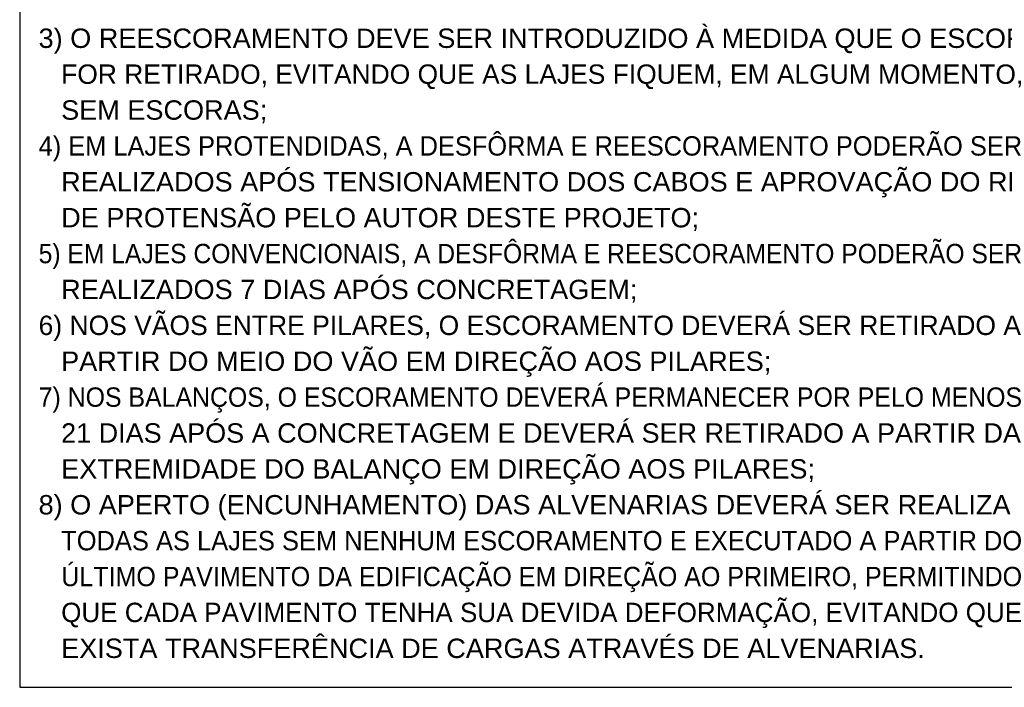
# Model space of a CAD drawing. Header units: millimetres. Extents: x 10 to 1250, y -62 to 528.
# Tile 4 of 256: x 78.14 to 87.29, y -28.33 to -22.13. Entities that reach past the tile are written whole.
import ezdxf

# ---------------------------------------------------------------- set-up
doc = ezdxf.new("R2010")
doc.units = ezdxf.units.MM
doc.header["$LTSCALE"] = 0.05
doc.layers.add('1', color=7, linetype='Continuous')
doc.layers.add('47', color=7, linetype='Continuous')
doc.styles.get("Standard").update_dxf_attribs({"font": 'arial.ttf'})

msp = doc.modelspace()

# ---------------------------------------------------------------- linework, layer by layer
at = {"layer": '1', "linetype": 'Continuous'}
msp.add_lwpolyline([(78.143, -28.3291), (90.7102, -28.3291), (90.7102, -5.4679), (78.143, -5.4679), (78.143, -28.3291)], dxfattribs=at)

# ---------------------------------------------------------------- texts
for s, p in [('3) O REESCORAMENTO DEVE SER INTRODUZIDO À MEDIDA QUE O ESCORAMENTO', (78.3183, -22.39)), ('   FOR RETIRADO, EVITANDO QUE AS LAJES FIQUEM, EM ALGUM MOMENTO,', (78.3183, -22.7234)), ('   SEM ESCORAS;', (78.3183, -23.0567)), ('4) EM LAJES PROTENDIDAS, A DESFÔRMA E REESCORAMENTO PODERÃO SER', (78.3183, -23.39)), ('   REALIZADOS APÓS TENSIONAMENTO DOS CABOS E APROVAÇÃO DO RELATÓRIO', (78.3183, -23.7234)), ('   DE PROTENSÃO PELO AUTOR DESTE PROJETO;', (78.3183, -24.0567)), ('5) EM LAJES CONVENCIONAIS, A DESFÔRMA E REESCORAMENTO PODERÃO SER', (78.3183, -24.39)), ('   REALIZADOS 7 DIAS APÓS CONCRETAGEM;', (78.3183, -24.7234)), ('6) NOS VÃOS ENTRE PILARES, O ESCORAMENTO DEVERÁ SER RETIRADO A', (78.3183, -25.0567)), ('   PARTIR DO MEIO DO VÃO EM DIREÇÃO AOS PILARES;', (78.3183, -25.39)), ('7) NOS BALANÇOS, O ESCORAMENTO DEVERÁ PERMANECER POR PELO MENOS', (78.3183, -25.7234)), ('   21 DIAS APÓS A CONCRETAGEM E DEVERÁ SER RETIRADO A PARTIR DA', (78.3183, -26.0567)), ('   EXTREMIDADE DO BALANÇO EM DIREÇÃO AOS PILARES;', (78.3183, -26.39))]:
    msp.add_text(s, height=0.18, dxfattribs=at).set_placement(p)
at = {"layer": '47', "linetype": 'Continuous'}
for s, p in [('8) O APERTO (ENCUNHAMENTO) DAS ALVENARIAS DEVERÁ SER REALIZADO COM', (78.3183, -26.7234)), ('   TODAS AS LAJES SEM NENHUM ESCORAMENTO E EXECUTADO A PARTIR DO', (78.3183, -27.0567)), ('   ÚLTIMO PAVIMENTO DA EDIFICAÇÃO EM DIREÇÃO AO PRIMEIRO, PERMITINDO', (78.3183, -27.39)), ('   QUE CADA PAVIMENTO TENHA SUA DEVIDA DEFORMAÇÃO, EVITANDO QUE', (78.3183, -27.7234)), ('   EXISTA TRANSFERÊNCIA DE CARGAS ATRAVÉS DE ALVENARIAS.', (78.3183, -28.0567))]:
    msp.add_text(s, height=0.18, dxfattribs=at).set_placement(p)

doc.saveas('drawing.dxf')
